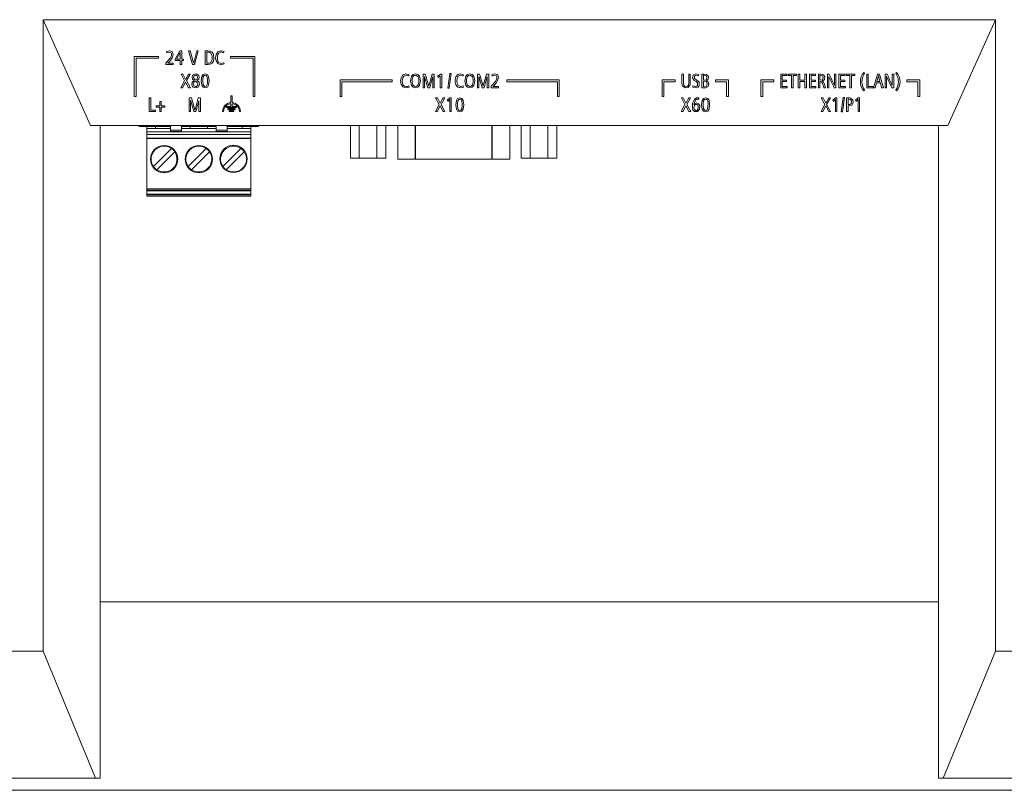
# Model space of a CAD drawing. Header units: millimetres. Extents: x 0 to 841, y 0 to 594.
# Tile 3 of 10: x 129 to 273, y 201 to 314. Entities that reach past the tile are written whole.
import ezdxf

# ---------------------------------------------------------------- set-up
doc = ezdxf.new("R2010")
doc.units = ezdxf.units.MM
doc.layers.add('1', color=7, linetype='Continuous')

msp = doc.modelspace()

# ---------------------------------------------------------------- linework, layer by layer
at = {"layer": '1', "color": 7, "linetype": 'Continuous', "lineweight": 13}
for p, q in [((132.8333, 313.849666), (139.773773, 298.362866)), ((132.8333, 221.373889), (132.8333, 313.849666)), ((132.8333, 313.849666), (272.194597, 313.849666)), ((265.254123, 298.362866), (272.194597, 313.849666)), ((272.194597, 313.849666), (272.194597, 221.373889)), ((149.724288, 308.476069), (146.15453, 308.476069)), ((146.15453, 308.476069), (146.15453, 302.623133)), ((149.724288, 308.216071), (149.724288, 308.476069)), ((150.915133, 308.975584), (150.858222, 309.17411)), ((152.847571, 309.281143), (152.132138, 308.076054)), ((152.343099, 308.046421), (152.88814, 309.023968)), ((153.107215, 309.281143), (152.847571, 309.281143)), ((152.88814, 309.023968), (152.88814, 308.046421)), ((153.107215, 308.046421), (153.107215, 309.281143)), ((154.340677, 309.280966), (154.086174, 309.280966)), ((154.086174, 309.280966), (154.693182, 307.281069)), ((154.739137, 307.911228), (154.340677, 309.280966)), ((155.293732, 309.280966), (154.958282, 307.939695)), ((154.993518, 307.281069), (155.524845, 309.280955)), ((155.524823, 309.280966), (155.293732, 309.280966)), ((156.938805, 309.280966), (156.546869, 309.280966)), ((156.546869, 309.280966), (156.546869, 307.281069)), ((156.777939, 307.471569), (156.777939, 309.090466)), ((156.777939, 309.090466), (156.890122, 309.090466)), ((157.25948, 309.252744), (156.938805, 309.280966)), ((159.225546, 309.001108), (159.300098, 309.184843)), ((163.804284, 308.476069), (160.234526, 308.476069)), ((160.234526, 308.476069), (160.234526, 308.216071)), ((163.804284, 302.623133), (163.804284, 308.476069)), ((146.414174, 302.623133), (146.414174, 308.216071)), ((146.414174, 308.216071), (149.724288, 308.216071)), ((150.790841, 307.281104), (150.790841, 307.483952)), ((151.857641, 307.281104), (150.790841, 307.281104)), ((151.064686, 307.471604), (151.857641, 307.471604)), ((151.857641, 307.471604), (151.857641, 307.281104)), ((152.132138, 308.076054), (152.132138, 307.855921)), ((152.132138, 307.855921), (152.88814, 307.855921)), ((152.88814, 308.046421), (152.343099, 308.046421)), ((152.88814, 307.855921), (152.88814, 307.280893)), ((152.88814, 307.280893), (153.107215, 307.280893)), ((153.34781, 308.046421), (153.107215, 308.046421)), ((153.107215, 307.280893), (153.107215, 307.855921)), ((153.107215, 307.855921), (153.34781, 307.855921)), ((153.34781, 307.855921), (153.34781, 308.046421)), ((154.693182, 307.281069), (154.993518, 307.281069)), ((156.546869, 307.281069), (156.907761, 307.281069)), ((156.9254, 307.471569), (156.777939, 307.471569)), ((157.031225, 307.474628), (156.9254, 307.471569)), ((157.14902, 307.497525), (157.031225, 307.474628)), ((157.25948, 307.544413), (157.14902, 307.497525)), ((157.339208, 307.605625), (157.25948, 307.544413)), ((159.308096, 307.364924), (159.25145, 307.550215)), ((160.234526, 308.216071), (163.54464, 308.216071)), ((163.54464, 308.216071), (163.54464, 302.623133)), ((152.998807, 305.8931), (153.266565, 305.8931)), ((153.516685, 304.909909), (152.998807, 305.8931)), ((153.266565, 305.8931), (153.656032, 305.104642)), ((153.656032, 305.104642), (154.086068, 305.8931)), ((154.340068, 305.8931), (153.791146, 304.922256)), ((154.086068, 305.8931), (154.340068, 305.8931)), ((186.369736, 305.797117), (186.295314, 305.613312)), ((188.737902, 305.893065), (188.417025, 305.893065)), ((188.417025, 305.893065), (188.417025, 303.893168)), ((188.6361, 303.893168), (188.6361, 305.544051)), ((189.751021, 305.893065), (189.25041, 304.095473)), ((189.715123, 305.049266), (189.835545, 305.553693)), ((190.066614, 305.893065), (189.751021, 305.893065)), ((189.835545, 305.553693), (189.835545, 303.893168)), ((190.066614, 303.893168), (190.066614, 305.893065)), ((190.968491, 305.893171), (190.54798, 305.557679)), ((190.54798, 305.557679), (190.646757, 305.381996)), ((190.646757, 305.381996), (190.946971, 305.64164)), ((190.946971, 305.64164), (190.946971, 303.893274)), ((191.167457, 305.893171), (190.968491, 305.893171)), ((191.167457, 303.893274), (191.167457, 305.893171)), ((192.360818, 305.949968), (192.045787, 303.835065)), ((192.23664, 303.835065), (192.551671, 305.949968)), ((192.551671, 305.949968), (192.360818, 305.949968)), ((194.257509, 305.613136), (194.331592, 305.797286)), ((196.700061, 305.893065), (196.379185, 305.893065)), ((196.379185, 305.893065), (196.379185, 303.893168)), ((196.597907, 303.893168), (196.597907, 305.553693)), ((197.712786, 305.893065), (197.291763, 304.380016)), ((197.677085, 305.049491), (197.797704, 305.553693)), ((198.028774, 305.893065), (197.712786, 305.893065)), ((197.797704, 305.553693), (197.797704, 303.893168)), ((198.028774, 303.893168), (198.028774, 305.893065)), ((198.473591, 305.786209), (198.53044, 305.587635)), ((226.317494, 305.893347), (226.548917, 305.893347)), ((226.317494, 304.774689), (226.317494, 305.893347)), ((226.548917, 305.893347), (226.548917, 304.678733)), ((227.319736, 305.893347), (227.538811, 305.893347)), ((227.319736, 304.635694), (227.319736, 305.893347)), ((227.538811, 305.893347), (227.538811, 304.774689)), ((228.800672, 305.837861), (228.749086, 305.624107)), ((229.243821, 305.893312), (229.517224, 305.893312)), ((229.243821, 303.893062), (229.243821, 305.893312)), ((229.475244, 305.705281), (229.475244, 304.996551)), ((229.540155, 305.705281), (229.475244, 305.705281)), ((240.768648, 305.893277), (241.665056, 305.893277)), ((240.768648, 303.893027), (240.768648, 305.893277)), ((240.999717, 305.702424), (240.999717, 305.003218)), ((241.665056, 305.702424), (240.999717, 305.702424)), ((241.665056, 305.893277), (241.665056, 305.702424)), ((241.880039, 305.893347), (243.076661, 305.893347)), ((241.880039, 305.702494), (241.880039, 305.893347)), ((242.358759, 305.702494), (241.880039, 305.702494)), ((242.358759, 303.893097), (242.358759, 305.702494)), ((242.590181, 305.702494), (242.590181, 303.893097)), ((243.076661, 305.702494), (242.590181, 305.702494)), ((243.076661, 305.893347), (243.076661, 305.702494)), ((243.332425, 305.8931), (243.563495, 305.8931)), ((243.332425, 303.893203), (243.332425, 305.8931)), ((243.563495, 305.8931), (243.563495, 305.011509)), ((244.312795, 305.8931), (244.543864, 305.8931)), ((244.312795, 305.011509), (244.312795, 305.8931)), ((244.543864, 305.8931), (244.543864, 303.893203)), ((244.985013, 305.893277), (245.881421, 305.893277)), ((244.985013, 303.893027), (244.985013, 305.893277)), ((245.216082, 305.702424), (245.216082, 305.003218)), ((245.881421, 305.702424), (245.216082, 305.702424)), ((245.881421, 305.893277), (245.881421, 305.702424)), ((246.657426, 305.89303), (246.284187, 305.89303)), ((246.284187, 305.89303), (246.284187, 303.893133)), ((246.51561, 304.97228), (246.51561, 305.70253)), ((246.51561, 305.70253), (246.603451, 305.70253)), ((247.882338, 305.893312), (247.605552, 305.893312)), ((247.605552, 305.893312), (247.605552, 303.893062)), ((248.85756, 305.893312), (248.638485, 305.893312)), ((248.638485, 305.893312), (248.638485, 304.517831)), ((248.85756, 303.893062), (248.85756, 305.893312)), ((249.300085, 305.893277), (250.196493, 305.893277)), ((249.300085, 303.893027), (249.300085, 305.893277)), ((249.531154, 305.702424), (249.531154, 305.003218)), ((250.196493, 305.702424), (249.531154, 305.702424)), ((250.196493, 305.893277), (250.196493, 305.702424)), ((251.608133, 305.893347), (250.411511, 305.893347)), ((250.411511, 305.893347), (250.411511, 305.702494)), ((250.411511, 305.702494), (250.89023, 305.702494)), ((250.89023, 305.702494), (250.89023, 303.893097)), ((251.1213, 305.702494), (251.608133, 305.702494)), ((251.1213, 303.893097), (251.1213, 305.702494)), ((251.608133, 305.702494), (251.608133, 305.893347)), ((253.042509, 305.98201), (252.934365, 306.10089)), ((253.59339, 305.893171), (253.361968, 305.893171)), ((253.361968, 305.893171), (253.361968, 303.893274)), ((253.59339, 304.083774), (253.59339, 305.893171)), ((254.961886, 305.893171), (254.338527, 303.893274)), ((255.209183, 305.893171), (254.961886, 305.893171)), ((255.087575, 305.668302), (255.136731, 305.435764)), ((255.800086, 303.893274), (255.209183, 305.893171)), ((256.333975, 305.893065), (256.057049, 305.893065)), ((256.057049, 305.893065), (256.057049, 303.893168)), ((257.30941, 305.893065), (257.090303, 305.893065)), ((257.090303, 305.893065), (257.090303, 304.517937)), ((257.30941, 303.893168), (257.30941, 305.893065)), ((257.735398, 306.100347), (257.626927, 305.981412)), ((152.970232, 303.893203), (153.516685, 304.909909)), ((153.656032, 304.719409), (153.232699, 303.893203)), ((154.086068, 303.893203), (153.656032, 304.719409)), ((153.791146, 304.922256), (154.362999, 303.893203)), ((155.214412, 305.048344), (155.186425, 305.031839)), ((155.339346, 304.955911), (155.471093, 305.045868)), ((155.471093, 305.045868), (155.58488, 305.163697)), ((183.909549, 305.023186), (176.274379, 305.023186)), ((176.274379, 305.023186), (176.274379, 302.623238)), ((176.534024, 302.623238), (176.534024, 304.763188)), ((176.534024, 304.763188), (183.909549, 304.763188)), ((183.909549, 304.763188), (183.909549, 305.023186)), ((186.320809, 304.162888), (186.377864, 303.977129)), ((189.25041, 304.095473), (189.225311, 304.22373)), ((189.393162, 303.893168), (189.715123, 305.049266)), ((194.339398, 303.977954), (194.282833, 304.16212)), ((196.735676, 305.034991), (197.060437, 303.893168)), ((197.214499, 304.096571), (197.18747, 304.22373)), ((197.291763, 304.380016), (197.214499, 304.096571)), ((197.355321, 303.893168), (197.677081, 305.049492)), ((198.40621, 304.09605), (198.40621, 303.893203)), ((198.684553, 304.083703), (199.065088, 304.523829)), ((199.47301, 304.083703), (198.684553, 304.083703)), ((199.065088, 304.523829), (199.391872, 305.027031)), ((199.47301, 303.893203), (199.47301, 304.083703)), ((208.344419, 305.023186), (200.70925, 305.023186)), ((200.70925, 305.023186), (200.70925, 304.763188)), ((200.70925, 304.763188), (208.084775, 304.763188)), ((208.084775, 304.763188), (208.084775, 302.623238)), ((208.344419, 302.623238), (208.344419, 305.023186)), ((225.304493, 305.023186), (223.407254, 305.023186)), ((223.407254, 305.023186), (223.407254, 302.623238)), ((223.666899, 302.623238), (223.666899, 304.763188)), ((223.666899, 304.763188), (225.304493, 304.763188)), ((225.304493, 304.763188), (225.304493, 305.023186)), ((227.895564, 303.9527), (227.930994, 304.160785)), ((229.475244, 304.996551), (229.540155, 304.996551)), ((229.475244, 304.818045), (229.475244, 304.081093)), ((229.540155, 304.818045), (229.475244, 304.818045)), ((229.475244, 304.081093), (229.540155, 304.081093)), ((233.111536, 305.023186), (231.214297, 305.023186)), ((231.214297, 305.023186), (231.214297, 304.763188)), ((231.214297, 304.763188), (232.851891, 304.763188)), ((232.851891, 304.763188), (232.851891, 302.623238)), ((233.111536, 302.623238), (233.111536, 305.023186)), ((237.885924, 305.023186), (239.783163, 305.023186)), ((237.885924, 302.623238), (237.885924, 305.023186)), ((238.145569, 304.763188), (238.145569, 302.623238)), ((239.783163, 304.763188), (238.145569, 304.763188)), ((239.783163, 305.023186), (239.783163, 304.763188)), ((240.999717, 305.003218), (241.632601, 305.003218)), ((240.999717, 304.812718), (240.999717, 304.083879)), ((241.632601, 304.812718), (240.999717, 304.812718)), ((240.999717, 304.083879), (241.701745, 304.083879)), ((241.632601, 305.003218), (241.632601, 304.812718)), ((241.701745, 304.083879), (241.701745, 303.893027)), ((243.563495, 305.011509), (244.312795, 305.011509)), ((243.563495, 304.820656), (243.563495, 303.893203)), ((244.312795, 304.820656), (243.563495, 304.820656)), ((244.312795, 303.893203), (244.312795, 304.820656)), ((245.216082, 305.003218), (245.848965, 305.003218)), ((245.216082, 304.812718), (245.216082, 304.083879)), ((245.848965, 304.812718), (245.216082, 304.812718)), ((245.216082, 304.083879), (245.91811, 304.083879)), ((245.848965, 305.003218), (245.848965, 304.812718)), ((245.91811, 304.083879), (245.91811, 303.893027)), ((246.550887, 304.97228), (246.51561, 304.97228)), ((246.51561, 303.893133), (246.51561, 304.781906)), ((247.824696, 303.893062), (247.824696, 305.184581)), ((249.531154, 305.003218), (250.164037, 305.003218)), ((249.531154, 304.812718), (249.531154, 304.083879)), ((250.164037, 304.812718), (249.531154, 304.812718)), ((249.531154, 304.083879), (250.233182, 304.083879)), ((250.164037, 305.003218), (250.164037, 304.812718)), ((250.233182, 304.083879), (250.233182, 303.893027)), ((254.295065, 304.083774), (253.59339, 304.083774)), ((254.295065, 303.893274), (254.295065, 304.083774)), ((254.579122, 303.893274), (254.784791, 304.592479)), ((254.784791, 304.592479), (255.353822, 304.592479)), ((254.84688, 304.782979), (255.030918, 305.442404)), ((255.297546, 304.782979), (254.84688, 304.782979)), ((255.136731, 305.435764), (255.297546, 304.782979)), ((255.353822, 304.592479), (255.537972, 303.893274)), ((256.276124, 303.893168), (256.276124, 305.184687)), ((256.447918, 305.139903), (257.028276, 303.893105)), ((261.112849, 305.023186), (259.21561, 305.023186)), ((259.21561, 305.023186), (259.21561, 304.763188)), ((259.21561, 304.763188), (260.853204, 304.763188)), ((260.853204, 304.763188), (260.853204, 302.623238)), ((261.112849, 302.623238), (261.112849, 305.023186)), ((153.232699, 303.893203), (152.970232, 303.893203)), ((154.362999, 303.893203), (154.086068, 303.893203)), ((160.303141, 302.695699), (160.470711, 302.695699)), ((160.303141, 301.705804), (160.303141, 302.695699)), ((160.470711, 302.695699), (160.470711, 301.705804)), ((188.417025, 303.893168), (188.6361, 303.893168)), ((189.100224, 303.893168), (189.393162, 303.893168)), ((189.835545, 303.893168), (190.066614, 303.893168)), ((190.946971, 303.893274), (191.167457, 303.893274)), ((192.045787, 303.835065), (192.23664, 303.835065)), ((196.379185, 303.893168), (196.597907, 303.893168)), ((197.060437, 303.893168), (197.355321, 303.893168)), ((197.797704, 303.893168), (198.028774, 303.893168)), ((198.40621, 303.893203), (199.47301, 303.893203)), ((229.797343, 303.893062), (229.243821, 303.893062)), ((241.701745, 303.893027), (240.768648, 303.893027)), ((242.590181, 303.893097), (242.358759, 303.893097)), ((243.563495, 303.893203), (243.332425, 303.893203)), ((244.543864, 303.893203), (244.312795, 303.893203)), ((245.91811, 303.893027), (244.985013, 303.893027)), ((246.284187, 303.893133), (246.51561, 303.893133)), ((247.105101, 303.893133), (247.349929, 303.893133)), ((247.605552, 303.893062), (247.824696, 303.893062)), ((248.581264, 303.893062), (248.85756, 303.893062)), ((250.233182, 303.893027), (249.300085, 303.893027)), ((250.89023, 303.893097), (251.1213, 303.893097)), ((252.934838, 303.442325), (253.042385, 303.56211)), ((253.361968, 303.893274), (254.295065, 303.893274)), ((254.338527, 303.893274), (254.579122, 303.893274)), ((255.537972, 303.893274), (255.800086, 303.893274)), ((256.057049, 303.893168), (256.276124, 303.893168)), ((257.028296, 303.893168), (257.30941, 303.893168)), ((257.62725, 303.562477), (257.735305, 303.442608)), ((146.15453, 302.623133), (146.414174, 302.623133)), ((148.33893, 302.396049), (148.570352, 302.396049)), ((148.33893, 300.396152), (148.33893, 302.396049)), ((148.570352, 302.396049), (148.570352, 300.586652)), ((149.368124, 301.214244), (149.902229, 301.214244)), ((149.368124, 301.04103), (149.368124, 301.214244)), ((149.902229, 301.860533), (150.075443, 301.860533)), ((149.902229, 301.214244), (149.902229, 301.860533)), ((150.075443, 301.860533), (150.075443, 301.214244)), ((150.075443, 301.214244), (150.61096, 301.214244)), ((150.61096, 301.214244), (150.61096, 301.04103)), ((154.189644, 302.395908), (154.51411, 302.395908)), ((154.189644, 300.396011), (154.189644, 302.395908)), ((154.408719, 302.046787), (154.408719, 300.396011)), ((154.51411, 302.395908), (155.033255, 300.624433)), ((155.097747, 300.866616), (155.523639, 302.395908)), ((155.608163, 301.98452), (155.16578, 300.396011)), ((155.523639, 302.395908), (155.839232, 302.395908)), ((155.608163, 300.396011), (155.608163, 301.98452)), ((155.839232, 302.395908), (155.839232, 300.396011)), ((160.303141, 301.145946), (160.303141, 301.553965)), ((160.470711, 301.553965), (160.470711, 301.145946)), ((163.54464, 302.623133), (163.804284, 302.623133)), ((176.274379, 302.623238), (176.534024, 302.623238)), ((190.776756, 301.412858), (190.230303, 300.396152)), ((190.526284, 302.396049), (190.258525, 302.396049)), ((190.258525, 302.396049), (190.776756, 301.412858)), ((190.49277, 300.396152), (190.91575, 301.222358)), ((190.91575, 301.607591), (190.526284, 302.396049)), ((191.345787, 302.396049), (190.91575, 301.607591)), ((190.91575, 301.222358), (191.345787, 300.396152)), ((191.051217, 301.425205), (191.600139, 302.396049)), ((191.62307, 300.396152), (191.051217, 301.425205)), ((191.600139, 302.396049), (191.345787, 302.396049)), ((192.362774, 302.396155), (191.942263, 302.060664)), ((191.942263, 302.060664), (192.041041, 301.88498)), ((192.041041, 301.88498), (192.341255, 302.144625)), ((192.341255, 302.144625), (192.341255, 300.395905)), ((192.561741, 302.396155), (192.362774, 302.396155)), ((192.561741, 300.395905), (192.561741, 302.396155)), ((208.084775, 302.623238), (208.344419, 302.623238)), ((223.407254, 302.623238), (223.666899, 302.623238)), ((226.755292, 301.412858), (226.208839, 300.396152)), ((226.504819, 302.396049), (226.237414, 302.396049)), ((226.237414, 302.396049), (226.755292, 301.412858)), ((226.471305, 300.396152), (226.894286, 301.222358)), ((226.894286, 301.607591), (226.504819, 302.396049)), ((227.324322, 302.396049), (226.894286, 301.607591)), ((226.894286, 301.222358), (227.324322, 300.396152)), ((227.029753, 301.425205), (227.578675, 302.396049)), ((227.601605, 300.396152), (227.029753, 301.425205)), ((227.578675, 302.396049), (227.324322, 302.396049)), ((228.786122, 302.421838), (228.775544, 302.233807)), ((232.851891, 302.623238), (233.111536, 302.623238)), ((238.145569, 302.623238), (237.885924, 302.623238)), ((247.221694, 301.412858), (246.675242, 300.396152)), ((246.971222, 302.396049), (246.703464, 302.396049)), ((246.703464, 302.396049), (247.221694, 301.412858)), ((246.937708, 300.396152), (247.360689, 301.222358)), ((247.360689, 301.607591), (246.971222, 302.396049)), ((247.790725, 302.396049), (247.360689, 301.607591)), ((247.360689, 301.222358), (247.790725, 300.396152)), ((247.496155, 301.425205), (248.045078, 302.396049)), ((248.068008, 300.396152), (247.496155, 301.425205)), ((248.045078, 302.396049), (247.790725, 302.396049)), ((248.387166, 302.060664), (248.807677, 302.396155)), ((248.485944, 301.88498), (248.387166, 302.060664)), ((248.786158, 302.144625), (248.485944, 301.88498)), ((248.786158, 300.395905), (248.786158, 302.144625)), ((248.807677, 302.396155), (249.006644, 302.396155)), ((249.006644, 302.396155), (249.006644, 300.395905)), ((249.615009, 300.337909), (249.93004, 302.452811)), ((250.120893, 302.452811), (249.805862, 300.337909)), ((249.93004, 302.452811), (250.120893, 302.452811)), ((250.415639, 302.396014), (250.752195, 302.396014)), ((250.415639, 300.396117), (250.415639, 302.396014)), ((250.646708, 302.205514), (250.646708, 301.430461)), ((250.727847, 302.205514), (250.646708, 302.205514)), ((250.646708, 301.430461), (250.75226, 301.430461)), ((250.646708, 301.239961), (250.646708, 300.396117)), ((250.73208, 301.239961), (250.646708, 301.239961)), ((251.704265, 302.060664), (252.124776, 302.396155)), ((251.803043, 301.88498), (251.704265, 302.060664)), ((252.103257, 302.144625), (251.803043, 301.88498)), ((252.103257, 300.395905), (252.103257, 302.144625)), ((252.124776, 302.396155), (252.323743, 302.396155)), ((252.323743, 302.396155), (252.323743, 300.395905)), ((260.853204, 302.623238), (261.112849, 302.623238)), ((149.272027, 300.396152), (148.33893, 300.396152)), ((148.570352, 300.586652), (149.272027, 300.586652)), ((149.272027, 300.586652), (149.272027, 300.396152)), ((149.902229, 301.04103), (149.368124, 301.04103)), ((149.902229, 300.396152), (149.902229, 301.04103)), ((150.075443, 300.396152), (149.902229, 300.396152)), ((150.075443, 301.04103), (150.075443, 300.396152)), ((150.61096, 301.04103), (150.075443, 301.04103)), ((154.408719, 300.396011), (154.189644, 300.396011)), ((155.16578, 300.396011), (154.872533, 300.396011)), ((155.839232, 300.396011), (155.608163, 300.396011)), ((159.225906, 300.395941), (159.074416, 300.395941)), ((159.630747, 301.145946), (160.303141, 301.145946)), ((159.630747, 300.996016), (159.630747, 301.145946)), ((161.143458, 300.996016), (159.630747, 300.996016)), ((159.830913, 300.846085), (160.942869, 300.846085)), ((159.830913, 300.696154), (159.830913, 300.846085)), ((160.942869, 300.696154), (159.830913, 300.696154)), ((160.045049, 300.545871), (160.729085, 300.545871)), ((160.045049, 300.395941), (160.045049, 300.545871)), ((160.729085, 300.395941), (160.045049, 300.395941)), ((160.470711, 301.145946), (161.143458, 301.145946)), ((160.729085, 300.545871), (160.729085, 300.395941)), ((160.942869, 300.846085), (160.942869, 300.696154)), ((161.143458, 301.145946), (161.143458, 300.996016)), ((161.699436, 300.395941), (161.547947, 300.395941)), ((190.230303, 300.396152), (190.49277, 300.396152)), ((191.345787, 300.396152), (191.62307, 300.396152)), ((192.341255, 300.395905), (192.561741, 300.395905)), ((226.208839, 300.396152), (226.471305, 300.396152)), ((227.324322, 300.396152), (227.601605, 300.396152)), ((246.675242, 300.396152), (246.937708, 300.396152)), ((247.790725, 300.396152), (248.068008, 300.396152)), ((249.006644, 300.395905), (248.786158, 300.395905)), ((249.805862, 300.337909), (249.615009, 300.337909)), ((250.646708, 300.396117), (250.415639, 300.396117)), ((252.323743, 300.395905), (252.103257, 300.395905)), ((265.254123, 298.362866), (139.773773, 298.362866)), ((141.159865, 298.362866), (141.159865, 202.823889)), ((146.883265, 298.208766), (146.883265, 298.362866)), ((151.463265, 297.666085), (151.463265, 298.362895)), ((153.063265, 297.666085), (153.063265, 298.362895)), ((158.143265, 297.666085), (158.143265, 298.362895)), ((159.743265, 297.666085), (159.743265, 298.362895)), ((164.323265, 298.208766), (164.323265, 298.362866)), ((177.785189, 293.588931), (177.785189, 298.362866)), ((179.084227, 293.588931), (179.084227, 298.362866)), ((181.682303, 293.588931), (181.682303, 298.362866)), ((182.981341, 293.588931), (182.981341, 298.362866)), ((184.735355, 298.362863), (184.735355, 293.431266)), ((201.135355, 293.431266), (201.135355, 298.362863)), ((202.785189, 293.588931), (202.785189, 298.362866)), ((204.084227, 293.588931), (204.084227, 298.362866)), ((206.682303, 293.588931), (206.682303, 298.362866)), ((207.981341, 293.588931), (207.981341, 298.362866)), ((263.868032, 202.823889), (263.868032, 298.362866)), ((151.463445, 298.208766), (146.883265, 298.208766)), ((147.983265, 298.208863), (147.983265, 297.908766)), ((147.983265, 297.908766), (147.983265, 297.408766)), ((149.268265, 297.908766), (147.983265, 297.908766)), ((147.983265, 297.408766), (147.983265, 297.038766)), ((151.463265, 297.408766), (147.983265, 297.408766)), ((147.983265, 297.038766), (147.983265, 296.438766)), ((163.223265, 297.038766), (147.983265, 297.038766)), ((149.268265, 298.208863), (149.268265, 297.908766)), ((151.46326, 297.908766), (149.268265, 297.908766)), ((151.463265, 297.440693), (151.463265, 297.666085)), ((153.063265, 297.666085), (151.463265, 297.666085)), ((151.463265, 297.408766), (151.463265, 297.440693)), ((153.063265, 297.408766), (151.463265, 297.408766)), ((154.348265, 297.908766), (153.063265, 297.908766)), ((153.063265, 297.440693), (153.063265, 297.666085)), ((153.063265, 297.408766), (153.063265, 297.440693)), ((158.143265, 297.408766), (153.063265, 297.408766)), ((158.143237, 298.208766), (153.063292, 298.208766)), ((154.348265, 298.208863), (154.348265, 297.908766)), ((156.858265, 297.908766), (154.348265, 297.908766)), ((156.858265, 298.208863), (156.858265, 297.908766)), ((158.143265, 297.908766), (156.858265, 297.908766)), ((158.143265, 297.440693), (158.143265, 297.666085)), ((159.743265, 297.666085), (158.143265, 297.666085)), ((158.143265, 297.408766), (158.143265, 297.440693)), ((159.743265, 297.408766), (158.143265, 297.408766)), ((164.323265, 298.208766), (159.743085, 298.208766)), ((159.743265, 297.440693), (159.743265, 297.666085)), ((159.743265, 297.408766), (159.743265, 297.440693)), ((163.223265, 297.408766), (159.743265, 297.408766)), ((161.938265, 297.908766), (159.74327, 297.908766)), ((161.938265, 298.208863), (161.938265, 297.908766)), ((163.223265, 297.908766), (161.938265, 297.908766)), ((163.223265, 298.208863), (163.223265, 297.908766)), ((163.223265, 297.908766), (163.223265, 297.408766)), ((163.223265, 297.408766), (163.223265, 297.038766)), ((163.223265, 297.038766), (163.223265, 296.438766)), ((147.983265, 296.438766), (147.983265, 289.01297)), ((163.223265, 296.438766), (163.223265, 289.01297)), ((148.961392, 292.371868), (151.590163, 295.000638)), ((152.085137, 294.505664), (149.456367, 291.876893)), ((154.041392, 292.371868), (156.670163, 295.000638)), ((157.165137, 294.505664), (154.536367, 291.876893)), ((159.121392, 292.371868), (161.750163, 295.000638)), ((162.245137, 294.505664), (159.616367, 291.876893)), ((187.335355, 293.431266), (184.735355, 293.431266)), ((198.535355, 293.431266), (187.335355, 293.431266)), ((201.135355, 293.431266), (198.535355, 293.431266)), ((147.983265, 289.01297), (147.983265, 288.81316)), ((147.983265, 288.81316), (147.983265, 288.788766)), ((163.223265, 288.788766), (147.983265, 288.788766)), ((147.983265, 288.788757), (147.983265, 288.308766)), ((147.983265, 288.308766), (147.983265, 288.208766)), ((163.223265, 288.308766), (147.983265, 288.308766)), ((163.223265, 289.01297), (163.223265, 288.81316)), ((163.223265, 288.81316), (163.223265, 288.788766)), ((163.223265, 288.788757), (163.223265, 288.308766)), ((163.223265, 288.308766), (163.223265, 288.208766)), ((147.983265, 288.208766), (147.983265, 288.008766)), ((163.223265, 288.008766), (147.983265, 288.008766)), ((163.223265, 288.208766), (163.223265, 288.008766)), ((263.868032, 228.616116), (141.159865, 228.616116)), ((125.131263, 221.373889), (132.8333, 221.373889)), ((140.503167, 202.823889), (132.8333, 221.373889)), ((272.194597, 221.373889), (264.52473, 202.823889)), ((272.194597, 221.373889), (280.035267, 221.373889)), ((140.503167, 202.823889), (80.846171, 202.823889)), ((141.159865, 202.823889), (140.503167, 202.823889)), ((264.52473, 202.823889), (263.868032, 202.823889)), ((324.320359, 202.823889), (264.52473, 202.823889)), ((332.083265, 201.025891), (73.083265, 201.025891))]:
    msp.add_line(p, q, dxfattribs=at)
at = {"layer": '1', "color": 7, "linetype": 'Continuous', "lineweight": 25}
for p, q in [((187.335355, 293.431266), (187.335355, 298.362863)), ((198.535355, 293.431266), (198.535355, 298.362863)), ((153.063265, 297.440693), (151.463265, 297.440693)), ((159.743265, 297.440693), (158.143265, 297.440693)), ((163.223265, 296.438766), (147.983265, 296.438766)), ((163.223265, 289.01297), (147.983265, 289.01297)), ((163.223265, 288.81316), (147.983265, 288.81316)), ((163.223265, 288.208766), (147.983265, 288.208766))]:
    msp.add_line(p, q, dxfattribs=at)
at = {"layer": '1', "color": 7, "linetype": 'Continuous', "lineweight": 13}
for points in [[(150.790841, 307.483952), (151.399281, 308.20678), (151.61016, 308.622804), (151.624456, 308.85352), (151.507828, 309.053416), (151.200183, 309.115741), (150.915133, 308.975584)], [(150.858222, 309.17411), (151.287804, 309.308831), (151.712949, 309.177948), (151.864233, 308.779482), (151.752039, 308.361584)], [(156.890122, 309.090466), (157.14357, 309.076941), (157.358491, 308.95695), (157.54317, 308.517127), (157.541171, 308.039288), (157.339208, 307.605625)], [(156.907761, 307.281069), (157.259919, 307.316394), (157.555016, 307.497199), (157.728805, 307.788901), (157.797297, 308.119764), (157.733498, 308.786611), (157.559077, 309.079138), (157.25948, 309.252744)], [(159.300098, 309.184843), (158.832195, 309.309372), (158.385815, 309.138818), (158.140262, 308.738175), (158.069542, 308.277006), (158.136571, 307.816014), (158.390255, 307.419992), (158.837646, 307.252899), (159.308096, 307.364924)], [(159.25145, 307.550215), (158.884618, 307.443501), (158.535578, 307.578536), (158.360715, 307.904892), (158.314329, 308.269301), (158.361576, 308.634263), (158.524028, 308.966527), (158.864782, 309.118901), (159.225546, 309.001108)], [(155.58488, 305.163697), (155.650925, 305.463409), (155.545871, 305.751796), (155.271779, 305.907918), (154.949561, 305.897193), (154.692552, 305.71639), (154.610514, 305.420889), (154.694203, 305.126032), (154.941766, 304.930511)], [(155.186425, 305.031839), (154.970523, 305.15818), (154.844721, 305.361154), (154.879057, 305.597662), (155.078238, 305.732874), (155.244729, 305.716945), (155.372008, 305.614715), (155.421755, 305.407936), (155.365805, 305.20215)], [(156.542954, 305.92164), (156.223035, 305.812491), (156.044134, 305.533085), (155.958812, 304.890286), (156.047061, 304.24391), (156.226287, 303.969459), (156.542954, 303.864946)], [(156.252265, 305.463029), (156.381964, 305.675388), (156.627623, 305.717979), (156.772481, 305.59854), (156.844953, 305.426777), (156.891394, 305.059311), (156.889749, 304.688995), (156.835054, 304.323204)], [(156.542954, 303.864946), (156.860825, 303.971456), (157.041839, 304.246006), (157.128564, 304.892574), (157.042048, 305.538408), (156.862145, 305.815764), (156.542954, 305.92164)], [(186.377864, 303.977129), (185.903443, 303.864837), (185.455578, 304.035799), (185.204358, 304.433506), (185.138987, 304.893337), (185.210543, 305.352951), (185.457271, 305.752885), (185.902616, 305.921591), (186.369736, 305.797117)], [(186.295314, 305.613312), (185.980328, 305.728119), (185.661495, 305.641824), (185.494816, 305.424683), (185.412242, 305.165807), (185.389677, 304.742158), (185.532105, 304.280786), (185.710939, 304.110666), (185.955915, 304.055446)], [(187.314912, 305.921711), (186.967061, 305.826928), (186.730698, 305.564836), (186.569862, 304.892304), (186.73092, 304.221582), (186.968076, 303.959467), (187.314912, 303.864663)], [(186.936029, 305.480738), (187.118396, 305.679894), (187.389298, 305.724418), (187.698003, 305.473165), (187.805612, 305.087597), (187.804705, 304.689896), (187.693443, 304.305636)], [(187.314912, 303.864663), (187.663016, 303.959154), (187.899867, 304.22102), (188.061386, 304.893854), (187.899847, 305.565082), (187.662182, 305.82717), (187.314912, 305.921711)], [(194.331592, 305.797286), (193.918711, 305.920503), (193.504008, 305.817869), (193.233107, 305.497863), (193.11519, 305.101116), (193.111495, 304.688212), (193.225702, 304.290648), (193.499788, 303.972924), (193.912678, 303.864769)], [(194.282833, 304.16212), (193.915928, 304.055871), (193.566901, 304.190863), (193.392496, 304.517413), (193.34594, 304.88172), (193.393536, 305.246489), (193.555859, 305.578614), (193.896625, 305.730931), (194.257509, 305.613136)], [(195.277072, 305.921711), (194.92922, 305.826928), (194.692857, 305.564836), (194.532021, 304.892304), (194.693079, 304.221582), (194.930235, 303.959467), (195.277072, 303.864663)], [(194.898188, 305.480738), (195.080555, 305.679894), (195.351458, 305.724418), (195.660162, 305.473165), (195.767771, 305.087597), (195.766864, 304.689896), (195.655602, 304.305636)], [(195.277072, 303.864663), (195.625175, 303.959154), (195.862026, 304.22102), (196.023545, 304.893854), (195.862006, 305.565082), (195.624341, 305.82717), (195.277072, 305.921711)], [(198.53044, 305.587635), (198.817116, 305.728137), (199.125423, 305.663823), (199.240262, 305.463008), (199.224746, 305.231832), (199.013478, 304.81722), (198.40621, 304.09605)], [(199.391872, 305.027031), (199.479056, 305.437276), (199.303257, 305.810861), (198.886621, 305.920037), (198.473591, 305.786209)], [(228.091861, 304.958063), (227.879666, 305.320657), (227.978972, 305.730708), (228.364447, 305.920293), (228.800672, 305.837861)], [(228.749086, 305.624107), (228.42745, 305.730299), (228.261398, 305.690318), (228.150864, 305.566049), (228.166779, 305.246632), (228.428411, 305.038496)], [(229.517224, 305.893312), (229.931135, 305.842435), (230.18511, 305.54284), (230.16765, 305.149341), (230.043976, 304.991444), (229.851305, 304.918234)], [(229.540155, 304.996551), (229.70337, 305.006289), (229.853975, 305.062185), (229.956773, 305.351446), (229.931924, 305.525043), (229.855855, 305.641008), (229.684899, 305.700083), (229.540155, 305.705281)], [(246.603451, 305.70253), (246.906189, 305.613187), (246.990917, 305.318911), (246.863561, 305.04197), (246.550887, 304.97228)], [(246.867329, 304.865388), (247.177612, 305.094167), (247.231334, 305.470195), (247.04177, 305.798973), (246.657426, 305.89303)], [(154.941766, 304.930511), (154.62715, 304.695001), (154.562222, 304.316379), (154.750233, 303.980156), (155.131047, 303.864777), (155.510504, 303.985463), (155.693336, 304.323878), (155.639058, 304.703606), (155.339346, 304.955911)], [(155.380883, 304.663239), (155.466844, 304.439963), (155.415931, 304.205937), (155.279712, 304.081589), (155.093825, 304.051512), (154.85511, 304.184331), (154.789652, 304.44458), (154.883489, 304.697032), (155.114418, 304.849694)], [(156.835054, 304.323204), (156.704457, 304.110661), (156.458091, 304.068837), (156.313537, 304.189858), (156.242082, 304.361344), (156.196147, 304.728094), (156.197369, 305.097893), (156.252265, 305.463029)], [(187.693443, 304.305636), (187.51115, 304.106406), (187.240277, 304.061973), (186.931851, 304.313263), (186.824461, 304.698734), (186.824251, 305.096585), (186.936029, 305.480738)], [(195.655602, 304.305636), (195.473309, 304.106406), (195.202436, 304.061973), (194.89401, 304.313263), (194.78662, 304.698734), (194.786411, 305.096585), (194.898188, 305.480738)], [(226.394753, 304.154153), (226.32278, 304.496893), (226.317494, 304.774689)], [(227.538811, 304.774689), (227.514145, 304.308092), (227.244477, 303.934016), (226.767814, 303.879279), (226.394753, 304.154153)], [(226.548917, 304.678733), (226.594839, 304.28044), (226.712417, 304.116087), (226.910992, 304.055666), (227.116327, 304.093357), (227.255556, 304.239665), (227.319736, 304.635694)], [(228.428411, 305.038496), (228.834966, 304.69634), (228.844953, 304.18192), (228.685331, 303.970502), (228.433638, 303.870695), (227.895564, 303.9527)], [(227.930994, 304.160785), (228.296866, 304.056037), (228.482808, 304.092676), (228.606744, 304.229438), (228.608178, 304.587177), (228.324341, 304.824713)], [(229.540155, 304.081093), (229.887338, 304.137236), (230.012131, 304.444511), (229.890305, 304.754333), (229.540155, 304.818045)], [(229.851305, 304.918234), (230.175346, 304.742131), (230.25718, 304.389491), (230.13398, 304.049046), (229.797343, 303.893062)], [(246.760652, 304.734164), (246.891329, 304.515158), (246.976538, 304.273935), (247.105101, 303.893133)], [(247.349929, 303.893133), (247.152138, 304.483823), (247.058106, 304.709754), (246.867329, 304.865388)], [(193.802954, 302.424483), (193.48304, 302.31535), (193.30412, 302.035971), (193.218815, 301.393142), (193.307061, 300.746758), (193.486287, 300.472304), (193.802954, 300.367789)], [(194.095054, 300.826047), (193.964462, 300.613507), (193.718103, 300.571676), (193.573547, 300.692686), (193.502087, 300.864176), (193.456155, 301.230931), (193.457363, 301.600734), (193.512265, 301.965872)], [(193.512265, 301.965872), (193.641965, 302.178231), (193.887624, 302.220822), (194.032483, 302.101384), (194.104954, 301.92962), (194.151395, 301.562154), (194.14975, 301.191839), (194.095054, 300.826047)], [(193.802954, 300.367789), (194.120774, 300.474323), (194.30176, 300.748878), (194.388565, 301.395422), (194.302048, 302.041253), (194.122145, 302.318608), (193.802954, 302.424483)], [(228.469682, 301.659132), (228.751825, 301.55381), (228.911042, 301.306077), (228.896975, 300.726454), (228.59574, 300.405959), (228.146358, 300.422336), (227.919938, 300.665815), (227.837108, 300.984945), (227.868188, 301.634801), (228.151309, 302.224827), (228.443353, 302.394186), (228.786122, 302.421838)], [(228.775544, 302.233807), (228.466508, 302.197065), (228.240638, 301.994912), (228.077221, 301.422058)], [(228.161358, 301.347982), (228.078955, 300.90241), (228.154338, 300.684565), (228.347507, 300.556111), (228.506745, 300.5747), (228.626672, 300.67594)], [(228.626672, 300.67594), (228.707882, 301.123159), (228.633712, 301.342579), (228.440318, 301.471297), (228.280894, 301.449896), (228.161358, 301.347982)], [(229.78149, 300.367789), (229.46367, 300.473254), (229.284938, 300.748601), (229.197344, 301.394608), (229.283961, 302.039623), (229.463383, 302.316875), (229.78149, 302.424483)], [(229.490801, 301.965872), (229.43583, 301.600565), (229.434696, 301.230805), (229.480703, 300.863863), (229.552786, 300.691591), (229.69778, 300.571293), (229.943585, 300.61398), (230.07359, 300.826047)], [(230.07359, 300.826047), (230.128266, 301.191473), (230.129966, 301.561297), (230.083846, 301.928258), (230.011537, 302.10051), (229.866378, 302.220701), (229.62034, 302.178198), (229.490801, 301.965872)], [(229.78149, 302.424483), (230.099817, 302.31932), (230.279537, 302.044181), (230.367101, 301.39758), (230.281282, 300.751599), (230.100137, 300.475011), (229.78149, 300.367789)], [(250.9993, 301.479316), (251.130748, 301.693899), (251.127427, 301.948035), (250.990469, 302.161162), (250.727847, 302.205514)], [(251.00035, 302.375882), (251.331232, 302.110672), (251.378423, 301.690909), (251.164114, 301.330496), (250.73208, 301.239961)], [(179.084227, 293.588931), (178.354187, 293.588931), (177.785189, 293.588931)], [(181.682303, 293.588931), (180.225748, 293.588931), (179.084227, 293.588931)], [(182.981341, 293.588931), (182.251301, 293.588931), (181.682303, 293.588931)], [(204.084227, 293.588931), (203.354187, 293.588931), (202.785189, 293.588931)], [(206.682303, 293.588931), (205.225748, 293.588931), (204.084227, 293.588931)], [(207.981341, 293.588931), (207.251301, 293.588931), (206.682303, 293.588931)]]:
    msp.add_lwpolyline(points, dxfattribs=at)
for centre in [(150.523265, 293.438766), (155.603265, 293.438766), (160.683265, 293.468766)]:
    msp.add_circle(centre, 2, dxfattribs=at)
for centre, radius, start, end in [((147.767816, 310.728275), 4.634141, 315.351452, 329.289021), ((254.463464, 304.771879), 2.025935, 139.004568, 221.015789), ((254.813066, 304.771969), 2.144544, 145.65035, 214.343741), ((255.859896, 304.771709), 2.141444, 325.619875, 34.395394), ((256.208062, 304.771531), 2.024477, 318.972013, 41.023971), ((154.714917, 303.995132), 0.943333, 45.091985, 64.944319), ((155.001558, 305.409271), 0.419017, 300.529706, 330.376175), ((185.915174, 304.865391), 0.810969, 272.879601, 299.996555), ((246.57594, 304.438832), 0.348339, 57.976607, 99.973546), ((193.855345, 304.94191), 1.078666, 273.046794, 296.663622), ((160.386926, 300.395972), 1.31251, 93.659997, 180.001355), ((160.386926, 300.395972), 1.161021, 94.138335, 180.001531), ((160.386926, 300.395972), 1.31251, 359.998645, 86.340011), ((160.386926, 300.395972), 1.161021, 359.998469, 85.861674), ((228.472972, 301.212057), 0.448017, 90.421327, 152.047863), ((250.75226, 302.079487), 0.649026, 270, 292.372861), ((150.523265, 293.438766), 1.891485, 55.663448, 214.33655), ((150.523265, 293.438766), 1.891485, 235.66345, 34.336549), ((150.523265, 293.438766), 1.891485, 34.33655, 55.66345), ((155.603265, 293.438766), 1.891485, 55.663448, 214.33655), ((155.603265, 293.438766), 1.891485, 235.66345, 34.336549), ((155.603265, 293.438766), 1.891485, 34.33655, 55.66345), ((160.683265, 293.438766), 1.891485, 55.663448, 214.33655), ((160.683265, 293.438766), 1.891485, 235.66345, 34.336549), ((160.683265, 293.438766), 1.891485, 34.33655, 55.66345), ((150.523265, 293.438766), 1.891485, 214.33655, 235.66345), ((155.603265, 293.438766), 1.891485, 214.33655, 235.66345), ((160.683265, 293.438766), 1.891485, 214.33655, 235.66345)]:
    msp.add_arc(centre, radius, start, end, dxfattribs=at)
for centre, major_axis, ratio, start_param, end_param in [((146.669123, 305.563658), (8.13523, 2.11051), 1, 6.25986753, 6.3124403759), ((148.646087, 308.978234), (-6.223037, 1.418473), 1, 3.1293876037, 3.1604310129), ((168.795806, 304.452992), (3.366359, 13.86729), 0.999999, 1.562108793, 1.5810324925), ((256.042559, 323.603805), (67.140837, 19.023495), 1, 3.127267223, 3.1518420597), ((34.196436, 259.864492), (154.762099, 45.281197), 0.999998, 6.2772331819, 6.2880179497), ((211.484878, 309.23008), (-3.980863, 14.80846), 1, 1.5502904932, 1.5852915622), ((42.1597, 259.864815), (-45.210787, 154.781724), 0.999999, 4.7068900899, 4.7176748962), ((286.55694, 322.372266), (-17.912709, 38.246148), 1, 1.5425254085, 1.5856604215), ((237.177518, 305.222831), (-0.134358, 10.64633), 1, 4.696177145, 4.7302982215), ((-257.87308, 73.76381), (-230.453436, 506.529916), 0.999986, 4.7124140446, 4.715706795), ((250.785974, 306.62712), (1.047596, 4.280847), 1, 4.680225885, 4.7330765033), ((245.651107, 305.222932), (-0.199347, 10.623148), 1, 4.6900264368, 4.7253922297), ((264.993059, 308.986136), (-3.641555, 8.634351), 1, 1.5459281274, 1.5946233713), ((-223.966427, 85.406267), (-219.670534, 480.725352), 0.999912, 4.7106614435, 4.7141278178), ((231.108877, 309.94856), (2.915229, 5.050632), 1, 3.1213193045, 3.167281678), ((255.675057, 304.503977), (-0.134388, 7.035289), 1, 1.5497276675, 1.5911109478), ((264.178824, 304.496631), (-7.08852, 0), 1, 6.2801795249, 6.3212750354), ((223.806668, 320.654805), (69.163696, 19.460653), 1, 3.1292858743, 3.1531515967), ((250.781824, 301.199926), (0, 1.196088), 1, 6.0994531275, 6.3079552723), ((165.730064, 297.905625), (2.862307, 10.659313), 1, 1.5615264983, 1.5842346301)]:
    msp.add_ellipse(centre, major_axis=major_axis, ratio=ratio, start_param=start_param, end_param=end_param, dxfattribs=at)

doc.saveas('drawing.dxf')
